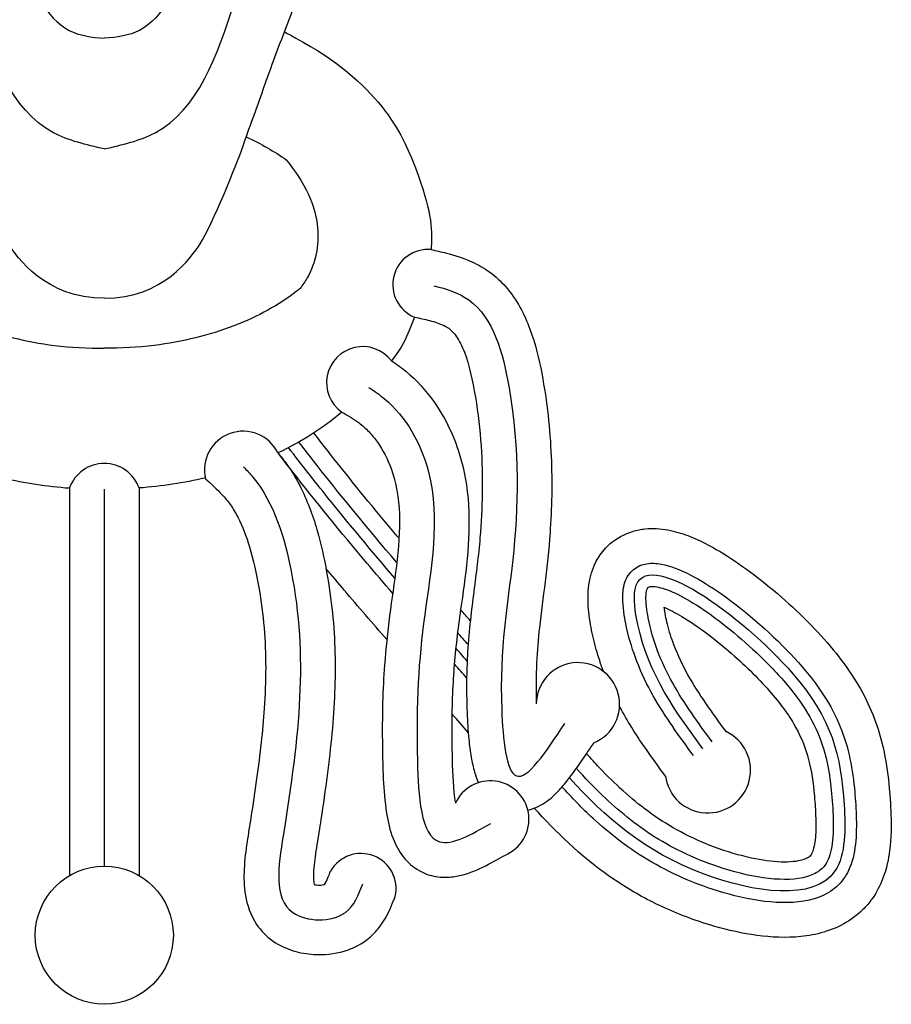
# Model space of a CAD drawing. Header units: millimetres. Extents: x 319.93 to 325.06, y 272.53 to 273.67.
# Tile 3 of 6: x 322.0721 to 322.106, y 272.9011 to 272.9394. Entities that reach past the tile are written whole.
import ezdxf

# ---------------------------------------------------------------- set-up
doc = ezdxf.new("R2010")
doc.units = ezdxf.units.MM

msp = doc.modelspace()

# ---------------------------------------------------------------- linework, layer by layer
at = {"color": 7, "linetype": 'Continuous'}
for p, q in [((322.0740612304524, 272.9212018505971), (322.0740612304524, 272.9061407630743)), ((322.0740612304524, 272.9212018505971), (322.0740612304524, 272.9061407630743)), ((322.0754112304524, 272.9211597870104), (322.0754112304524, 272.906505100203)), ((322.0767612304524, 272.9212018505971), (322.0767612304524, 272.9061407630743)), ((322.0767612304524, 272.9212018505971), (322.0767612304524, 272.9061407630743))]:
    msp.add_line(p, q, dxfattribs=at)
at = {"color": 252, "linetype": 'Continuous'}
msp.add_line((322.0754112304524, 272.9211597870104), (322.0754112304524, 272.906505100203), dxfattribs=at)
at = {"color": 7, "linetype": 'Continuous'}
msp.add_circle((322.0754112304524, 272.903821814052), 0.002683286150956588, dxfattribs=at)
msp.add_circle((322.0754112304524, 272.903821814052), 0.002683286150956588, dxfattribs=at)
for centre, radius, start, end in [((322.087990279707, 272.9291031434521), 0.001367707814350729, 84.99559611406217, 247.2463397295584), ((322.085452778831, 272.9252924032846), 0.001403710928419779, 37.52317768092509, 234.5170590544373), ((322.0808071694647, 272.9219037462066), 0.001502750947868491, 26.05522733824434, 193.3701013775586), ((322.0754112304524, 272.9207272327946), 0.001431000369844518, 19.37008036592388, 160.6299196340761), ((322.0938177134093, 272.9127959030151), 0.00161904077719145, 292.3448989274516, 179.3648767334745), ((322.0988648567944, 272.9102343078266), 0.001660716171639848, 187.962512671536, 64.52218050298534), ((322.0904147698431, 272.9083256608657), 0.001498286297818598, 296.9891675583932, 155.278194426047), ((322.0853867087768, 272.9056318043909), 0.001365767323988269, 347.4105269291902, 149.9813465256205)]:
    msp.add_arc(centre, radius, start, end, dxfattribs=at)
at = {"color": 7, "linetype": 'Continuous', "extrusion": (0, 0, -1)}
for centre, start_param, end_param in [((322.0754112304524, 272.9324778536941), 5.338215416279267, 5.385445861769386), ((322.0754112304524, 272.9324778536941), 5.338215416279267, 5.385445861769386), ((322.0754112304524, 272.9292528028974), 0.6591177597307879, 0.9496345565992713), ((322.0754112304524, 272.9292528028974), 0.6591177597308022, 0.949634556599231), ((322.0754112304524, 272.9292528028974), 1.219819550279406, 1.444927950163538)]:
    msp.add_ellipse(centre, major_axis=(0.01177129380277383, -0.0001872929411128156), ratio=0.6873884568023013, start_param=start_param, end_param=end_param, dxfattribs=at)
at = {"color": 7, "linetype": 'Continuous'}
msp.add_ellipse((322.0754112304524, 272.9292528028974), major_axis=(-0.01177129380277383, -0.0001872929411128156), ratio=0.6873884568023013, start_param=1.219819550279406, end_param=1.444927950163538, dxfattribs=at)
at = {"color": 252, "linetype": 'Continuous'}
for points in [[(322.0754112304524, 272.9343768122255), (322.0734363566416, 272.9350050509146), (322.0703609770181, 272.9400764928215), (322.0654527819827, 272.9629562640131)], [(322.0754112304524, 272.9343768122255), (322.0773861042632, 272.9350050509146), (322.0804614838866, 272.9400764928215), (322.0853696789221, 272.9629562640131)]]:
    msp.add_spline(points, degree=3, dxfattribs=at)
at = {"color": 7, "linetype": 'Continuous'}
for points, knots in [([(322.0754112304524, 272.9285763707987), (322.0731451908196, 272.9285533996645), (322.0719997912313, 272.9301953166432), (322.0712090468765, 272.9314466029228), (322.0702690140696, 272.9337617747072), (322.0698325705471, 272.9350367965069), (322.069396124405, 272.9362111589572), (322.0689932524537, 272.9373855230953), (322.0686911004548, 272.9381907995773), (322.0678549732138, 272.9403908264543), (322.0673258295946, 272.9418435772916), (322.0662527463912, 272.9453180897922), (322.0657752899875, 272.9473520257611), (322.0644427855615, 272.9538512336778), (322.0638311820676, 272.9582723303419), (322.0632241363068, 272.9626470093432)], [0.09771276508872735, 0.09771276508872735, 0.09771276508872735, 0.09771276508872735, 0.8651173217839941, 0.8651173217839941, 2.038071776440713, 2.038071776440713, 3.001207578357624, 3.001207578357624, 3.964343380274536, 3.964343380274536, 5.890614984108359, 5.890614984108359, 8.529257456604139, 8.529257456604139, 14.44684566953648, 14.44684566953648, 14.44684566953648, 14.44684566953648]), ([(322.0754112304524, 272.9285763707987), (322.0776772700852, 272.9285533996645), (322.0788226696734, 272.9301953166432), (322.0796134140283, 272.9314466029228), (322.0805534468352, 272.9337617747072), (322.0809898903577, 272.9350367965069), (322.0814263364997, 272.9362111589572), (322.0818292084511, 272.9373855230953), (322.08213136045, 272.9381907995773), (322.082967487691, 272.9403908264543), (322.0834966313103, 272.9418435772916), (322.0845697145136, 272.9453180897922), (322.0850471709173, 272.9473520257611), (322.0863796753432, 272.9538512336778), (322.0869912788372, 272.9582723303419), (322.087598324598, 272.9626470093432)], [0.09771276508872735, 0.09771276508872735, 0.09771276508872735, 0.09771276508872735, 0.8651173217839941, 0.8651173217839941, 2.038071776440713, 2.038071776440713, 3.001207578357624, 3.001207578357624, 3.964343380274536, 3.964343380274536, 5.890614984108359, 5.890614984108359, 8.529257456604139, 8.529257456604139, 14.44684566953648, 14.44684566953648, 14.44684566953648, 14.44684566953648]), ([(322.0696226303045, 272.9510056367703), (322.0700503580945, 272.9494623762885), (322.0709119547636, 272.9463536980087), (322.0718451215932, 272.9423552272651), (322.0733429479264, 272.9389568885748), (322.074915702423, 272.9387071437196), (322.0754112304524, 272.9386754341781)], [0, 0, 0, 0, 2.115008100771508, 4.260382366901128, 5.748109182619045, 6.383715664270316, 6.383715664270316, 6.383715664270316, 6.383715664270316]), ([(322.0811998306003, 272.9510056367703), (322.0807721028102, 272.9494623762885), (322.0799105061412, 272.9463536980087), (322.0789773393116, 272.9423552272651), (322.0774795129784, 272.9389568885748), (322.0759067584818, 272.9387071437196), (322.0754112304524, 272.9386754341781)], [0, 0, 0, 0, 2.115008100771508, 4.260382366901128, 5.748109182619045, 6.383715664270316, 6.383715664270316, 6.383715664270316, 6.383715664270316]), ([(322.0828498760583, 272.9386879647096), (322.0860707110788, 272.9369585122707), (322.0880504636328, 272.9327152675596), (322.0881709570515, 272.9312701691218), (322.0881121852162, 272.9304970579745), (322.0881095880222, 272.930465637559)], [0.2746638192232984, 0.2746638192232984, 0.2746638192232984, 0.2746638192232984, 1.0171180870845, 1.879659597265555, 1.916224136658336, 1.916224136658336, 1.916224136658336, 1.916224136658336]), ([(322.0828498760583, 272.9386879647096), (322.0860707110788, 272.9369585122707), (322.0880504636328, 272.9327152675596), (322.0881709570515, 272.9312701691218), (322.0881121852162, 272.9304970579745), (322.0881095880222, 272.930465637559)], [0.2746638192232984, 0.2746638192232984, 0.2746638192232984, 0.2746638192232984, 1.0171180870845, 1.879659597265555, 1.916224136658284, 1.916224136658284, 1.916224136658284, 1.916224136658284]), ([(322.0824836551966, 272.9339560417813), (322.0828093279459, 272.9335267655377), (322.0833884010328, 272.9327234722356), (322.0838474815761, 272.9311127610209), (322.083592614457, 272.9297616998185), (322.0831207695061, 272.9290860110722), (322.0830192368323, 272.9289536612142)], [0.1075113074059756, 0.1075113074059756, 0.1075113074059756, 0.1075113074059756, 0.8198170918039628, 1.421316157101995, 2.299725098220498, 2.521896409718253, 2.521896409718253, 2.521896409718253, 2.521896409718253]), ([(322.0824836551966, 272.9339560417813), (322.0828093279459, 272.9335267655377), (322.0833884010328, 272.9327234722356), (322.0838474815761, 272.9311127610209), (322.083592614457, 272.9297616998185), (322.0831207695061, 272.9290860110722), (322.0830192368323, 272.9289536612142)], [0.1075113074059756, 0.1075113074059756, 0.1075113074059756, 0.1075113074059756, 0.8198170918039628, 1.421316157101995, 2.299725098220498, 2.521896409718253, 2.521896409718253, 2.521896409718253, 2.521896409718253]), ([(322.0881095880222, 272.930465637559), (322.0883023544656, 272.9304259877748), (322.0885022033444, 272.9303818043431), (322.0890267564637, 272.9302460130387), (322.0893599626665, 272.9301418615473), (322.0899316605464, 272.9298809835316), (322.0901695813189, 272.9297483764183), (322.0906219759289, 272.9294179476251), (322.090822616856, 272.9292309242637), (322.0914476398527, 272.9285250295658), (322.0917385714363, 272.9279504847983), (322.0921666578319, 272.9268008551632), (322.0923043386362, 272.9262182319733), (322.0925174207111, 272.9250986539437), (322.0925956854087, 272.9245593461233), (322.0927157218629, 272.9234863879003), (322.0927554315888, 272.9229582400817), (322.092823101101, 272.9214027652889), (322.0927996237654, 272.9204044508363), (322.0926864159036, 272.9187955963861), (322.0926171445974, 272.9181588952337), (322.0924649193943, 272.9169504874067), (322.0923847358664, 272.9163726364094), (322.0922264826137, 272.9148925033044), (322.0921651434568, 272.9139635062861), (322.0921987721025, 272.9128138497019)], [0.1703617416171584, 0.1703617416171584, 0.1703617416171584, 0.1703617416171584, 0.4026137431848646, 0.4026137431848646, 0.7645694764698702, 0.7645694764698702, 1.014839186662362, 1.014839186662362, 1.265108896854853, 1.265108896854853, 1.903596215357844, 1.903596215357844, 2.542083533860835, 2.542083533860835, 3.180570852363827, 3.180570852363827, 3.819058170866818, 3.819058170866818, 5.0960328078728, 5.0960328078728, 5.98185724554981, 5.98185724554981, 6.867681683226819, 6.867681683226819, 8.172112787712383, 8.172112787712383, 8.172112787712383, 8.172112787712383]), ([(322.0678032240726, 272.9289536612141), (322.0678514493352, 272.9289144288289), (322.0679006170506, 272.928875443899), (322.068612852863, 272.9283251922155), (322.0694377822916, 272.9278637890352), (322.071318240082, 272.927140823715), (322.0723723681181, 272.9268794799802), (322.0741079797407, 272.9266653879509), (322.0747595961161, 272.9266290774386), (322.0754112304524, 272.9266352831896)], [0.6859263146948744, 0.6859263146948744, 0.6859263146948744, 0.6859263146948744, 0.7108871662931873, 0.7108871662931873, 1.040704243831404, 1.040704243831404, 1.370521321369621, 1.370521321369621, 1.561705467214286, 1.561705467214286, 1.561705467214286, 1.561705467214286]), ([(322.0678032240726, 272.9289536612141), (322.0678514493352, 272.9289144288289), (322.0679006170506, 272.928875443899), (322.068612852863, 272.9283251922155), (322.0694377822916, 272.9278637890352), (322.071318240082, 272.927140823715), (322.0723723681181, 272.9268794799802), (322.0741079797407, 272.9266653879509), (322.0747595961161, 272.9266290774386), (322.0754112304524, 272.9266352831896)], [0.6859263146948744, 0.6859263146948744, 0.6859263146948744, 0.6859263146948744, 0.7108871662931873, 0.7108871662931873, 1.040704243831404, 1.040704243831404, 1.370521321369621, 1.370521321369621, 1.561705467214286, 1.561705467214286, 1.561705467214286, 1.561705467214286]), ([(322.0830192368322, 272.9289536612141), (322.0829710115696, 272.9289144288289), (322.0829218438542, 272.928875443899), (322.0822096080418, 272.9283251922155), (322.0813846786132, 272.9278637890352), (322.0795042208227, 272.927140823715), (322.0784500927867, 272.9268794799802), (322.0767144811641, 272.9266653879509), (322.0760628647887, 272.9266290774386), (322.0754112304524, 272.9266352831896)], [0.6859263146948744, 0.6859263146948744, 0.6859263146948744, 0.6859263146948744, 0.7108871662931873, 0.7108871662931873, 1.040704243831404, 1.040704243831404, 1.370521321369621, 1.370521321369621, 1.561705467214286, 1.561705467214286, 1.561705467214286, 1.561705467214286]), ([(322.0830192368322, 272.9289536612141), (322.0829710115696, 272.9289144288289), (322.0829218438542, 272.928875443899), (322.0822096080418, 272.9283251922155), (322.0813846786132, 272.9278637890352), (322.0795042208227, 272.927140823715), (322.0784500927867, 272.9268794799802), (322.0767144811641, 272.9266653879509), (322.0760628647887, 272.9266290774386), (322.0754112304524, 272.9266352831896)], [0.6859263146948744, 0.6859263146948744, 0.6859263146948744, 0.6859263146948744, 0.7108871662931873, 0.7108871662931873, 1.040704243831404, 1.040704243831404, 1.370521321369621, 1.370521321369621, 1.561705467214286, 1.561705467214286, 1.561705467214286, 1.561705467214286]), ([(322.0874612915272, 272.927841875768), (322.0873979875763, 272.9276726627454), (322.0872150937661, 272.9272034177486), (322.086998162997, 272.9266905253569), (322.0865660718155, 272.9261473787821)], [2.878169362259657, 2.878169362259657, 2.878169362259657, 2.878169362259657, 3.043502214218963, 3.32329671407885, 3.32329671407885, 3.32329671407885, 3.32329671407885]), ([(322.0874612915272, 272.927841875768), (322.0873979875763, 272.9276726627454), (322.0872150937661, 272.9272034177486), (322.086998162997, 272.9266905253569), (322.0865660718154, 272.926147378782)], [2.878169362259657, 2.878169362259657, 2.878169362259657, 2.878169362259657, 3.043502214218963, 3.323296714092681, 3.323296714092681, 3.323296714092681, 3.323296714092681]), ([(322.0865660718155, 272.9261473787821), (322.0867577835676, 272.9260225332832), (322.0869489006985, 272.9258847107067), (322.087549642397, 272.9253887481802), (322.087908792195, 272.9249917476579), (322.0885157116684, 272.9241380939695), (322.0887656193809, 272.9236797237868), (322.0892567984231, 272.9225092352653), (322.0894355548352, 272.9217730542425), (322.0896017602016, 272.9203476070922), (322.0895978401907, 272.9196516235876), (322.089507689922, 272.9182696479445), (322.0894154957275, 272.9175866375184), (322.0892059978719, 272.9161092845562), (322.0891035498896, 272.915373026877), (322.0889675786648, 272.9138845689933), (322.0889279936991, 272.9131331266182), (322.0889132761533, 272.9118976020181), (322.0889144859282, 272.9115005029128), (322.0889308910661, 272.9105205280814), (322.0889450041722, 272.9098958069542), (322.0890116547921, 272.9092280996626), (322.0890312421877, 272.9090803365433), (322.0890538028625, 272.9089522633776)], [0.7578641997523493, 0.7578641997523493, 0.7578641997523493, 0.7578641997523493, 1.006303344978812, 1.006303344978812, 1.554438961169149, 1.554438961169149, 2.102574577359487, 2.102574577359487, 2.903895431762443, 2.903895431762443, 3.705216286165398, 3.705216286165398, 4.563308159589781, 4.563308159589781, 5.694373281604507, 5.694373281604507, 6.825438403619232, 6.825438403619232, 7.321259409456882, 7.321259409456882, 7.967559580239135, 7.967559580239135, 8.170161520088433, 8.170161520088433, 8.170161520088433, 8.170161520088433]), ([(322.0868650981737, 272.9192468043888), (322.0865077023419, 272.9196689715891), (322.0861532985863, 272.9200923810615), (322.0850334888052, 272.9214502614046), (322.084287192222, 272.9223911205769), (322.0835552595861, 272.9233406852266)], [19.88117256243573, 19.88117256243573, 19.88117256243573, 19.88117256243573, 20.61813000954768, 20.61813000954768, 22.23739808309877, 22.23739808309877, 22.23739808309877, 22.23739808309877]), ([(322.0821571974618, 272.9225638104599), (322.0822794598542, 272.9224206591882), (322.0823983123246, 272.9222695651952), (322.0826953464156, 272.9218496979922), (322.0828598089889, 272.921573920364), (322.0832943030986, 272.9207332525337), (322.0835062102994, 272.9201554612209), (322.0838367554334, 272.9190207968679), (322.0839554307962, 272.9184683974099), (322.0841495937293, 272.9173997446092), (322.0842235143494, 272.9168738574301), (322.0843822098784, 272.9153102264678), (322.0844036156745, 272.9142870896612), (322.0843417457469, 272.9127286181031), (322.0843051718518, 272.9122026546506), (322.0841568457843, 272.9105996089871), (322.0840067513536, 272.9094976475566), (322.0837781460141, 272.9079980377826), (322.0837262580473, 272.907668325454), (322.0836238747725, 272.9070197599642), (322.0835782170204, 272.9067138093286), (322.0835282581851, 272.9061453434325), (322.0835407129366, 272.9059019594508), (322.0835627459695, 272.9057977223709)], [0.5482688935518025, 0.5482688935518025, 0.5482688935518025, 0.5482688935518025, 0.7468192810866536, 0.7468192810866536, 1.091234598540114, 1.091234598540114, 1.780065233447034, 1.780065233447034, 2.464346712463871, 2.464346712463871, 3.148628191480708, 3.148628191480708, 4.517191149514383, 4.517191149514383, 5.207634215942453, 5.207634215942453, 6.588520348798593, 6.588520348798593, 6.960904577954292, 6.960904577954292, 7.333288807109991, 7.333288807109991, 7.772669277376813, 7.772669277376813, 7.772669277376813, 7.772669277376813]), ([(322.0948110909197, 272.9140743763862), (322.0947074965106, 272.9143489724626), (322.0946131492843, 272.9146337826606), (322.0944526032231, 272.9152060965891), (322.0943854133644, 272.9154881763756), (322.0942724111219, 272.9160906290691), (322.0942273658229, 272.9164142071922), (322.0942023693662, 272.9170206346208), (322.0942069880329, 272.9173392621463), (322.0943487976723, 272.9179646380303), (322.0944614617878, 272.918263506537), (322.0947537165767, 272.9187147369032), (322.0948987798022, 272.9188870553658), (322.0953472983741, 272.9192744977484), (322.095650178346, 272.9194254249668), (322.0961096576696, 272.919565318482), (322.0962768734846, 272.9195962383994), (322.0965826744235, 272.9196278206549), (322.0967301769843, 272.9196300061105), (322.0971845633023, 272.9196071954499), (322.0974508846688, 272.9195507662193), (322.0979685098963, 272.9194017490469), (322.0982130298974, 272.9193066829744), (322.0988524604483, 272.9190174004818), (322.0992415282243, 272.9187982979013), (322.1000241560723, 272.9183000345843), (322.1004133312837, 272.9180226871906), (322.1016313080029, 272.9170810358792), (322.1024394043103, 272.9163451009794), (322.103818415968, 272.914871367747), (322.1043748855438, 272.9141401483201), (322.1052184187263, 272.912645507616), (322.1055005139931, 272.9118790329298), (322.1057845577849, 272.9106449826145), (322.1058545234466, 272.9101723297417), (322.1059408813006, 272.9093096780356), (322.1059676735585, 272.9089298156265), (322.105995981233, 272.9080772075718), (322.105993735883, 272.9076090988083), (322.1058879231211, 272.9067789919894), (322.1058144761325, 272.9064142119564), (322.1055728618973, 272.9057739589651), (322.1054282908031, 272.9054891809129), (322.1051399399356, 272.9050874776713), (322.1050215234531, 272.9049476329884), (322.104626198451, 272.9045561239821), (322.1043340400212, 272.9043576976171), (322.1037411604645, 272.9040564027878), (322.1034433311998, 272.9039543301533), (322.1028513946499, 272.903811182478), (322.1025571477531, 272.903771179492), (322.1016847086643, 272.9037151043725), (322.101121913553, 272.9037592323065), (322.1000069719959, 272.9039334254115), (322.0994611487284, 272.9040659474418), (322.0982298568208, 272.9044387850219), (322.0975667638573, 272.9046999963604), (322.0963466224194, 272.9052838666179), (322.095785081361, 272.9056094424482), (322.0940805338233, 272.9067570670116), (322.0931252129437, 272.9076737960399), (322.0922276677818, 272.9086450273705), (322.0921744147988, 272.908703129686), (322.0921215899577, 272.9087611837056)], [1.905898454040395, 1.905898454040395, 1.905898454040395, 1.905898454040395, 2.219378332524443, 2.219378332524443, 2.513922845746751, 2.513922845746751, 2.808467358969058, 2.808467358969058, 3.051050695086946, 3.051050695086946, 3.232941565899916, 3.232941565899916, 3.354549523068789, 3.354549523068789, 3.540514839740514, 3.540514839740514, 3.64692413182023, 3.64692413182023, 3.753333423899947, 3.753333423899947, 3.994153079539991, 3.994153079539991, 4.234972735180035, 4.234972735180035, 4.646295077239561, 4.646295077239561, 5.057617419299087, 5.057617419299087, 5.948652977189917, 5.948652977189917, 6.839688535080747, 6.839688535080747, 7.730724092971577, 7.730724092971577, 8.287253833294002, 8.287253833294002, 8.743291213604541, 8.743291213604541, 9.19932859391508, 9.19932859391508, 9.51413181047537, 9.51413181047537, 9.736667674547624, 9.736667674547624, 9.86593708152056, 9.86593708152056, 10.12447589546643, 10.12447589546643, 10.38301470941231, 10.38301470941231, 10.64155352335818, 10.64155352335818, 11.16310605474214, 11.16310605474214, 11.6846585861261, 11.6846585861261, 12.38836930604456, 12.38836930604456, 13.09208002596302, 13.09208002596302, 14.70363193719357, 14.70363193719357, 14.80624288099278, 14.80624288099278, 14.80624288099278, 14.80624288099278]), ([(322.086389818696, 272.9153122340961), (322.0858381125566, 272.9159462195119), (322.0852865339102, 272.9165855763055), (322.08450043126, 272.9175117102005), (322.0842625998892, 272.9177942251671), (322.0840259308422, 272.9180778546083)], [18.70348791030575, 18.70348791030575, 18.70348791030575, 18.70348791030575, 19.80901435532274, 19.80901435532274, 20.29105018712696, 20.29105018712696, 20.29105018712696, 20.29105018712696]), ([(322.0971651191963, 272.9165686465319), (322.0973604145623, 272.9164861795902), (322.0975995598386, 272.9163627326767), (322.0983827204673, 272.915893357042), (322.0989894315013, 272.9154472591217), (322.1001557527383, 272.9144614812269), (322.1007171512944, 272.9139200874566), (322.101619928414, 272.9129172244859), (322.1019513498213, 272.9124681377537), (322.1024465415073, 272.9116223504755), (322.1026137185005, 272.911223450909), (322.1028600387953, 272.9103816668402), (322.1029375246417, 272.9099368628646), (322.1030167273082, 272.9091611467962), (322.1030366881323, 272.9088834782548), (322.1030659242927, 272.9082806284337), (322.1030691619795, 272.9079783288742), (322.1030335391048, 272.9074501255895), (322.1029903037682, 272.9072288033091), (322.1029113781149, 272.9070011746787), (322.1028839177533, 272.9069562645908), (322.1028471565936, 272.9069082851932), (322.1028329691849, 272.9068933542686), (322.1027650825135, 272.9068422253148), (322.1027284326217, 272.9068204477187), (322.1026163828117, 272.9067709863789), (322.1025454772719, 272.9067466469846), (322.1022470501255, 272.9066762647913), (322.1019339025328, 272.9066529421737), (322.1012227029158, 272.9066952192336), (322.1008205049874, 272.9067595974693), (322.099914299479, 272.9069721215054), (322.0994100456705, 272.9071334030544), (322.0984836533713, 272.9074960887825), (322.098058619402, 272.9076979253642), (322.0972684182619, 272.9081362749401), (322.0969021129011, 272.9083732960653), (322.0958632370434, 272.9091330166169), (322.0952499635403, 272.9097053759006), (322.0944875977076, 272.9105077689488), (322.0943196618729, 272.9106907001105), (322.0941522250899, 272.9108771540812)], [4.186368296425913, 4.186368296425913, 4.186368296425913, 4.186368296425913, 4.551213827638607, 4.551213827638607, 5.296780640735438, 5.296780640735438, 6.042347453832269, 6.042347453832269, 6.7879142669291, 6.7879142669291, 7.533481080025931, 7.533481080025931, 8.279047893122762, 8.279047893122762, 8.658546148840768, 8.658546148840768, 9.074394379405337, 9.074394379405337, 9.490242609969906, 9.490242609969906, 9.761110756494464, 9.761110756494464, 9.969342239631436, 9.969342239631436, 10.17757372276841, 10.17757372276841, 10.38580520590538, 10.38580520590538, 10.90445491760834, 10.90445491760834, 11.42310462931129, 11.42310462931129, 12.04707909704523, 12.04707909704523, 12.67105356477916, 12.67105356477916, 13.29502803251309, 13.29502803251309, 14.54297696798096, 14.54297696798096, 14.9006944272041, 14.9006944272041, 14.9006944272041, 14.9006944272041]), ([(322.0995792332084, 272.9117335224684), (322.0993038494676, 272.9121092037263), (322.0990354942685, 272.9124756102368), (322.0982829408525, 272.9135729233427), (322.0978527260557, 272.9142999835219), (322.0974517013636, 272.9153611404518), (322.0973662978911, 272.9156298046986), (322.0972410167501, 272.9161275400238), (322.0971936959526, 272.9163603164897), (322.0971651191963, 272.9165686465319)], [0, 0, 0, 0, 0.6346481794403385, 0.6346481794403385, 1.903944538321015, 1.903944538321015, 2.311421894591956, 2.311421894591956, 2.634274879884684, 2.634274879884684, 2.634274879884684, 2.634274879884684]), ([(322.0972201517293, 272.9100042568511), (322.0969543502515, 272.9103668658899), (322.0966776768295, 272.9107438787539), (322.0960699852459, 272.9116259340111), (322.0957378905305, 272.9121433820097), (322.0954344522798, 272.9127095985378)], [0, 0, 0, 0, 0.6126503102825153, 0.6126503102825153, 1.351023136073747, 1.351023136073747, 1.351023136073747, 1.351023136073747]), ([(322.0839729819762, 272.9057983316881), (322.0839989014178, 272.9058370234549), (322.0840520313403, 272.9059375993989), (322.0841417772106, 272.9061553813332), (322.084171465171, 272.9062312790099), (322.084204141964, 272.9063150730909)], [9.364074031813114, 9.364074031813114, 9.364074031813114, 9.364074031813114, 9.621441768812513, 9.621441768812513, 9.734607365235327, 9.734607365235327, 9.734607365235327, 9.734607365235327]), ([(322.0835627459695, 272.9057977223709), (322.0836165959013, 272.9057829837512), (322.0836982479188, 272.9057711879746), (322.083858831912, 272.9057717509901), (322.0839366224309, 272.9057864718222), (322.0839729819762, 272.9057983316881)], [8.47503710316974, 8.47503710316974, 8.47503710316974, 8.47503710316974, 8.711111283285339, 8.711111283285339, 8.963910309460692, 8.963910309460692, 8.963910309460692, 8.963910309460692])]:
    msp.add_open_spline(points, degree=3, knots=knots, dxfattribs=at)
for points in [[(322.0809272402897, 272.9348443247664), (322.0815005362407, 272.9345804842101), (322.082022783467, 272.9342797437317), (322.0824836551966, 272.9339560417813)], [(322.0809272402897, 272.9348443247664), (322.0815005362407, 272.9345804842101), (322.082022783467, 272.9342797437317), (322.0824836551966, 272.9339560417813)], [(322.0896342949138, 272.9160449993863), (322.0895089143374, 272.9161879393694), (322.0893835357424, 272.9163310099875), (322.089258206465, 272.9164742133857)], [(322.0895536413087, 272.9117038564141), (322.0893438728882, 272.9119436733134), (322.0891324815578, 272.9121847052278), (322.0889199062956, 272.9124267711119)]]:
    msp.add_open_spline(points, degree=3, dxfattribs=at)
at = {"color": 252, "linetype": 'Continuous'}
for points, knots in [([(322.0882199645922, 272.9290588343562), (322.0887226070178, 272.9289386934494), (322.0903813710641, 272.9283836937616), (322.0915808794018, 272.9239704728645), (322.0914624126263, 272.9184516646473), (322.0906161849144, 272.9143436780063), (322.0911576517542, 272.9088080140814), (322.0925789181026, 272.9109470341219), (322.0933088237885, 272.9120455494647)], [0.3366269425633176, 0.3366269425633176, 0.3366269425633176, 0.3366269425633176, 1.000354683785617, 2.669976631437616, 5.642698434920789, 8.24227499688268, 9.408303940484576, 10.63934180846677, 10.63934180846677, 10.63934180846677, 10.63934180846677]), ([(322.0874612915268, 272.9278418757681), (322.0876735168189, 272.9277991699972), (322.0878700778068, 272.9277568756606), (322.0882682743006, 272.9276527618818), (322.0884546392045, 272.9275886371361), (322.0886777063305, 272.927484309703), (322.0887439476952, 272.9274453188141), (322.0888965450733, 272.9273361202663), (322.0889979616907, 272.9272335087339), (322.0892070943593, 272.9269262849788), (322.0893113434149, 272.9267227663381), (322.0895879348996, 272.9260037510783), (322.0897265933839, 272.9253769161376), (322.0899379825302, 272.924096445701), (322.090008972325, 272.9234652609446), (322.0901361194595, 272.9216044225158), (322.0901063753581, 272.9204073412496), (322.0899511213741, 272.9185658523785), (322.0898628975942, 272.9178963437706), (322.0896780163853, 272.9164621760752), (322.0895839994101, 272.9156977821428), (322.0895125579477, 272.9145139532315), (322.0894990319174, 272.9141842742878), (322.0894855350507, 272.9134055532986), (322.0894897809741, 272.9129483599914), (322.0895228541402, 272.9121286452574), (322.0895433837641, 272.9117812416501), (322.0896005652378, 272.9112025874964), (322.0896299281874, 272.910969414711), (322.0897036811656, 272.9105458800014), (322.0897445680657, 272.9103547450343), (322.0898405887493, 272.9100274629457), (322.0898865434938, 272.9098926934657), (322.0899508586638, 272.9097503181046)], [0.1228618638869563, 0.1228618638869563, 0.1228618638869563, 0.1228618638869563, 0.410332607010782, 0.410332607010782, 0.7783955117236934, 0.7783955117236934, 1.004378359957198, 1.004378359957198, 1.440486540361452, 1.440486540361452, 1.876594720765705, 1.876594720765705, 2.727708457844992, 2.727708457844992, 3.57882219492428, 3.57882219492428, 5.281049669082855, 5.281049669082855, 6.338699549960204, 6.338699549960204, 7.396349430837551, 7.396349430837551, 7.781660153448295, 7.781660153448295, 8.26410121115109, 8.26410121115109, 8.589035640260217, 8.589035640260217, 8.811356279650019, 8.811356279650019, 8.99987093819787, 8.99987093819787, 9.129644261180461, 9.129644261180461, 9.129644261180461, 9.129644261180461]), ([(322.0856762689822, 272.9251122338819), (322.0858951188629, 272.9249788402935), (322.0870065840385, 272.9242068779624), (322.0887046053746, 272.9211701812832), (322.087718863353, 272.9160023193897), (322.0874661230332, 272.9120259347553), (322.0877556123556, 272.9066493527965), (322.0896722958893, 272.9077359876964), (322.0904289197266, 272.9081649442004)], [0.6772213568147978, 0.6772213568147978, 0.6772213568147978, 0.6772213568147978, 1.020079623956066, 2.495188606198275, 4.962167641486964, 7.494733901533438, 8.936773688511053, 9.877312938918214, 9.877312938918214, 9.877312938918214, 9.877312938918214]), ([(322.0846379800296, 272.9241493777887), (322.0846405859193, 272.9241479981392), (322.0846431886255, 272.9241466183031), (322.0848991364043, 272.9240107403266), (322.0851214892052, 272.9238748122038), (322.0854476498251, 272.923628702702), (322.0855689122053, 272.9235201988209), (322.0858084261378, 272.9232682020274), (322.0859222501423, 272.9231284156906), (322.0862401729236, 272.9226742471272), (322.086420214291, 272.9223246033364), (322.0867584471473, 272.921402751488), (322.0868561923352, 272.9208172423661), (322.0869020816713, 272.9195441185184), (322.086848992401, 272.9188640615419), (322.0866869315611, 272.9175332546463), (322.0865838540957, 272.9168821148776), (322.0864153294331, 272.9155950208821), (322.0863486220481, 272.9149685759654), (322.0862666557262, 272.9138491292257), (322.0862423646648, 272.9133660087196), (322.0862139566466, 272.9123154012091), (322.086211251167, 272.9117445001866), (322.0862262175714, 272.9107398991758), (322.0862341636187, 272.9103341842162), (322.086274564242, 272.9094632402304), (322.086307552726, 272.9090105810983), (322.0864351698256, 272.9082357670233), (322.0865079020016, 272.9079118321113), (322.0867294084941, 272.9073420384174), (322.0868509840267, 272.9070964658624), (322.0871943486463, 272.906664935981), (322.0873926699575, 272.9064775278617), (322.0878435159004, 272.9062203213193), (322.0880805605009, 272.9061382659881), (322.0885185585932, 272.9060661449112), (322.0887197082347, 272.9060686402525), (322.0890822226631, 272.90610741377), (322.0892451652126, 272.9061438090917), (322.0897529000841, 272.9062898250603), (322.0900546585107, 272.9064311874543), (322.0906080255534, 272.9067140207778), (322.0908586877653, 272.9068567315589), (322.0910947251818, 272.9069905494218)], [0.4696687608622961, 0.4696687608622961, 0.4696687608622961, 0.4696687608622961, 0.4742252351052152, 0.4742252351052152, 0.918298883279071, 0.918298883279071, 1.244810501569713, 1.244810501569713, 1.571322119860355, 1.571322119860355, 2.224345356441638, 2.224345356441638, 3.199853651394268, 3.199853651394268, 4.175361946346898, 4.175361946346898, 5.062114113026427, 5.062114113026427, 5.948866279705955, 5.948866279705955, 6.595999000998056, 6.595999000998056, 7.285841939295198, 7.285841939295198, 7.715738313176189, 7.715738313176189, 8.14563468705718, 8.14563468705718, 8.456362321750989, 8.456362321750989, 8.679349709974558, 8.679349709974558, 8.852420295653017, 8.852420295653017, 8.989364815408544, 8.989364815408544, 9.126309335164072, 9.126309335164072, 9.263253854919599, 9.263253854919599, 9.583901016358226, 9.583901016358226, 9.877312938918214, 9.877312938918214, 9.877312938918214, 9.877312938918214]), ([(322.0867803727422, 272.9183038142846), (322.0856482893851, 272.919629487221), (322.0845432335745, 272.9209689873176), (322.0833131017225, 272.922546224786), (322.0831427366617, 272.922766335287), (322.0829731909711, 272.9229868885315)], [19.58694593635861, 19.58694593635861, 19.58694593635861, 19.58694593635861, 21.89716865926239, 21.89716865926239, 22.27094613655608, 22.27094613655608, 22.27094613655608, 22.27094613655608]), ([(322.0866204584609, 272.9171079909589), (322.0862839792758, 272.9174985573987), (322.0859486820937, 272.9178907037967), (322.0846157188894, 272.9194660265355), (322.0836380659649, 272.9206635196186), (322.0825176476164, 272.9221033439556), (322.082339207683, 272.9223344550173), (322.0821617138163, 272.9225659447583)], [19.23294963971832, 19.23294963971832, 19.23294963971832, 19.23294963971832, 19.91288840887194, 19.91288840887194, 21.95318071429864, 21.95318071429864, 22.34248294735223, 22.34248294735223, 22.34248294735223, 22.34248294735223]), ([(322.0867037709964, 272.9177013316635), (322.0858161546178, 272.918735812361), (322.0844068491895, 272.9204148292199), (322.0830704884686, 272.9221212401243), (322.0825727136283, 272.9227695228)], [19.40703736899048, 19.40703736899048, 19.40703736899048, 19.40703736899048, 21.2085388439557, 22.30296705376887, 22.30296705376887, 22.30296705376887, 22.30296705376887]), ([(322.0808222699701, 272.9220199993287), (322.080948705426, 272.9218930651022), (322.0819636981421, 272.9208021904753), (322.0834617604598, 272.9157195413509), (322.0828997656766, 272.9108545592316), (322.0818225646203, 272.9043857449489), (322.0848637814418, 272.9042908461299), (322.0852941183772, 272.90539437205), (322.0854618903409, 272.9058245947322)], [0.3454199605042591, 0.3454199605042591, 0.3454199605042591, 0.3454199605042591, 0.5843569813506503, 2.338578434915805, 6.912108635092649, 8.244273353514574, 9.153582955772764, 9.734607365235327, 9.734607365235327, 9.734607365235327, 9.734607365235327]), ([(322.0793451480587, 272.9215562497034), (322.0795836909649, 272.9213390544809), (322.0797967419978, 272.9211433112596), (322.080102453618, 272.92081989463), (322.0802079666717, 272.9206918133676), (322.0804140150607, 272.9203981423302), (322.0805102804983, 272.9202381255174), (322.080778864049, 272.9197219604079), (322.0809303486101, 272.9193292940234), (322.0812075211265, 272.9184075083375), (322.0813244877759, 272.9178628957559), (322.0815098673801, 272.9168023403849), (322.0815758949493, 272.9162846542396), (322.0817050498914, 272.9147388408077), (322.0816995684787, 272.9137167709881), (322.0815952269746, 272.9121979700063), (322.0815549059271, 272.911758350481), (322.0814055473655, 272.9103968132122), (322.0812679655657, 272.9094320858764), (322.0810583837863, 272.908081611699), (322.0810084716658, 272.907778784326), (322.0809095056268, 272.9071152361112), (322.0808629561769, 272.9067623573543), (322.0808296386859, 272.906066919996), (322.0808343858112, 272.9057277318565), (322.0809589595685, 272.9050059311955), (322.0810826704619, 272.9046143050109), (322.0814938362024, 272.9040024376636), (322.0817130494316, 272.9037747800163), (322.0822237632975, 272.9034197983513), (322.0824875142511, 272.9033034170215), (322.0830166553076, 272.9031404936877), (322.0832834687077, 272.9030947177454), (322.083941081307, 272.9030543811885), (322.0843353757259, 272.903089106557), (322.0849481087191, 272.9032713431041), (322.0851638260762, 272.9033602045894), (322.0855495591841, 272.903590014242), (322.0857213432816, 272.9037241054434), (322.0860013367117, 272.9040017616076), (322.086115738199, 272.9041466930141), (322.0864332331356, 272.9046174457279), (322.08655637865, 272.904921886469), (322.0866784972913, 272.9052285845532), (322.0866996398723, 272.9052828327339), (322.0867196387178, 272.9053341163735)], [0, 0, 0, 0, 0.4275306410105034, 0.4275306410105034, 0.7555558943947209, 0.7555558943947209, 1.083581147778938, 1.083581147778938, 1.739631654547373, 1.739631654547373, 2.522717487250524, 2.522717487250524, 3.305803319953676, 3.305803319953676, 4.871974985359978, 4.871974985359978, 5.489165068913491, 5.489165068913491, 6.723545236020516, 6.723545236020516, 7.076368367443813, 7.076368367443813, 7.42919149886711, 7.42919149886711, 7.736702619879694, 7.736702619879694, 8.04421374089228, 8.04421374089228, 8.247125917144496, 8.247125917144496, 8.450038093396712, 8.450038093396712, 8.652950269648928, 8.652950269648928, 8.94527591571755, 8.94527591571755, 9.102292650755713, 9.102292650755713, 9.231936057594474, 9.231936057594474, 9.361579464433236, 9.361579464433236, 9.665347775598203, 9.665347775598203, 9.734607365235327, 9.734607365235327, 9.734607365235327, 9.734607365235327]), ([(322.0986718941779, 272.9110684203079), (322.0976210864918, 272.9125019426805), (322.0963036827, 272.9142991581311), (322.0956264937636, 272.9195942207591), (322.103252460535, 272.9140102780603), (322.1042050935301, 272.9101583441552), (322.1042349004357, 272.9049177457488), (322.0976133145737, 272.9059687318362), (322.0948575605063, 272.9084340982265), (322.0934857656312, 272.9099366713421)], [0, 0, 0, 0, 2.421317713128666, 3.03562029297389, 6.127546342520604, 8.559910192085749, 9.705924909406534, 11.97187578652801, 14.78369596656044, 14.78369596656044, 14.78369596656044, 14.78369596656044]), ([(322.0983089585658, 272.9108023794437), (322.0980389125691, 272.9111707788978), (322.0977661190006, 272.91154281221), (322.0969724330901, 272.9126971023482), (322.0964754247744, 272.9135185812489), (322.0959530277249, 272.9148608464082), (322.0958211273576, 272.9152816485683), (322.0956409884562, 272.916078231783), (322.0955774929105, 272.9164487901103), (322.0955517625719, 272.9170559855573), (322.0955658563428, 272.9173081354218), (322.0957091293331, 272.9177308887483), (322.0958219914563, 272.9179067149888), (322.0961304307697, 272.9181601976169), (322.0963170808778, 272.9182322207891), (322.0966847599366, 272.9182887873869), (322.0968685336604, 272.9182780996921), (322.0974121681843, 272.9181813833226), (322.0977834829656, 272.9180339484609), (322.0985706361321, 272.9176307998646), (322.0989842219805, 272.9173728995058), (322.1004001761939, 272.9163757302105), (322.1014295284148, 272.9154628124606), (322.1030402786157, 272.9137110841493), (322.1035885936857, 272.9128981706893), (322.1043043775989, 272.9112585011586), (322.1044731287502, 272.9104345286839), (322.1045945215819, 272.9091995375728), (322.1046189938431, 272.9088491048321), (322.1046447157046, 272.9081104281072), (322.1046424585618, 272.9077286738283), (322.1045600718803, 272.9070039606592), (322.1044848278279, 272.9066585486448), (322.1042231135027, 272.9060994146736), (322.1040587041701, 272.9058764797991), (322.1036636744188, 272.9055294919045), (322.1034351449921, 272.9053999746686), (322.102686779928, 272.9051134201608), (322.1021159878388, 272.9050664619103), (322.1009235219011, 272.9051325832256), (322.100299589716, 272.9052489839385), (322.0991314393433, 272.9055636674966), (322.0985884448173, 272.9057535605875), (322.0975875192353, 272.906173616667), (322.097123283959, 272.9064068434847), (322.095822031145, 272.9071636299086), (322.0950769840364, 272.9077441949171), (322.0939779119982, 272.9087581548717), (322.0935804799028, 272.9091673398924), (322.0931980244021, 272.9095844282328)], [0, 0, 0, 0, 0.6222519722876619, 0.6222519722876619, 1.866755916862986, 1.866755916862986, 2.393599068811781, 2.393599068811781, 2.806633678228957, 2.806633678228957, 3.112376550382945, 3.112376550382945, 3.364229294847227, 3.364229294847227, 3.61608203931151, 3.61608203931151, 3.867934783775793, 3.867934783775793, 4.353493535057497, 4.353493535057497, 4.839052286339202, 4.839052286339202, 5.991983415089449, 5.991983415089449, 7.144914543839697, 7.144914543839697, 8.297845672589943, 8.297845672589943, 8.734990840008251, 8.734990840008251, 9.172136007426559, 9.172136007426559, 9.5891989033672, 9.5891989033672, 9.90943273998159, 9.90943273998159, 10.22966657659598, 10.22966657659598, 10.89102990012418, 10.89102990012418, 11.55239322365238, 11.55239322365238, 12.1602140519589, 12.1602140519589, 12.76803488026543, 12.76803488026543, 13.98367653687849, 13.98367653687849, 14.75372667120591, 14.75372667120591, 14.75372667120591, 14.75372667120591]), ([(322.0990348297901, 272.9113344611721), (322.0987586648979, 272.9117112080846), (322.0984853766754, 272.9120841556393), (322.0977069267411, 272.9132196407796), (322.0972440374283, 272.9139976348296), (322.0967620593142, 272.9152782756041), (322.0966366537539, 272.9157076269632), (322.0964921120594, 272.9164534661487), (322.0964566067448, 272.9167500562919), (322.0964616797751, 272.9170917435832), (322.0964760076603, 272.9171844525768), (322.0965105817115, 272.9172960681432), (322.0965277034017, 272.917318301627), (322.0965516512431, 272.9173432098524), (322.0965612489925, 272.9173507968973), (322.0966237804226, 272.9173706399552), (322.0966775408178, 272.9173792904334), (322.0969029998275, 272.9173687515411), (322.0971313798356, 272.9173129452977), (322.0976650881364, 272.917092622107), (322.0979715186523, 272.9169312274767), (322.0990326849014, 272.9162781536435), (322.0998616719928, 272.9156285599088), (322.1010449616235, 272.9145373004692), (322.1014559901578, 272.9141182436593), (322.1025810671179, 272.9128284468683), (322.1030256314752, 272.9120593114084), (322.1034661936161, 272.9107746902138), (322.1035691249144, 272.9102729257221), (322.1036777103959, 272.9093759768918), (322.1037065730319, 272.9090070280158), (322.1037435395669, 272.9082413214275), (322.1037464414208, 272.907853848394), (322.103677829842, 272.9071787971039), (322.1036069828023, 272.9068903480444), (322.1034242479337, 272.9065304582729), (322.1033287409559, 272.9064203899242), (322.1030681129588, 272.9062268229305), (322.1029033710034, 272.9061486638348), (322.1023144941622, 272.9059827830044), (322.1017962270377, 272.9059637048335), (322.1006648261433, 272.9060896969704), (322.1000524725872, 272.9062313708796), (322.0989615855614, 272.906575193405), (322.0984832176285, 272.906762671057), (322.0976022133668, 272.9071720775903), (322.0971944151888, 272.9073961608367), (322.0960473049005, 272.9081180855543), (322.0953838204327, 272.9086657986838), (322.0944191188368, 272.9095946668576), (322.094085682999, 272.9099451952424), (322.0937585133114, 272.9103056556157)], [0, 0, 0, 0, 0.6363514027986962, 0.6363514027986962, 1.909054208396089, 1.909054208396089, 2.493597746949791, 2.493597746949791, 2.880080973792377, 2.880080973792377, 3.097779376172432, 3.097779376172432, 3.315477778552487, 3.315477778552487, 3.533176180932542, 3.533176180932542, 3.750874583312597, 3.750874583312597, 4.170988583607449, 4.170988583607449, 4.591102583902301, 4.591102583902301, 5.546038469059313, 5.546038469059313, 6.112580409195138, 6.112580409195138, 7.389571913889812, 7.389571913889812, 8.172534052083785, 8.172534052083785, 8.66039474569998, 8.66039474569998, 9.148255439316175, 9.148255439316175, 9.61726919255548, 9.61726919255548, 9.975496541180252, 9.975496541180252, 10.33372388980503, 10.33372388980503, 11.03355764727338, 11.03355764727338, 11.73339140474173, 11.73339140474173, 12.33569858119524, 12.33569858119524, 12.93800575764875, 12.93800575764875, 14.14262011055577, 14.14262011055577, 14.82508220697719, 14.82508220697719, 14.82508220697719, 14.82508220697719]), ([(322.0894927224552, 272.9138198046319), (322.0893401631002, 272.9139933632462), (322.0891873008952, 272.9141672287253), (322.0890270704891, 272.9143495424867), (322.0890199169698, 272.914357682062), (322.0890127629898, 272.9143658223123)], [17.30312170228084, 17.30312170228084, 17.30312170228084, 17.30312170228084, 17.61214403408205, 17.61214403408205, 17.62658413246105, 17.62658413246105, 17.62658413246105, 17.62658413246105]), ([(322.0918690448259, 272.9086861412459), (322.0919049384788, 272.9086939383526), (322.0919395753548, 272.9087026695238), (322.0921247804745, 272.9087550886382), (322.0922505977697, 272.9088117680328), (322.092590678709, 272.9089965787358), (322.092751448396, 272.9091325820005), (322.0930424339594, 272.9094066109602), (322.0931693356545, 272.9095476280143), (322.0935325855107, 272.9099833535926), (322.0937564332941, 272.9102971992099), (322.0941328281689, 272.9108462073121), (322.0942846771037, 272.9110748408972), (322.0944332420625, 272.911298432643)], [9.549027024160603, 9.549027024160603, 9.549027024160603, 9.549027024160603, 9.568096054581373, 9.568096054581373, 9.655154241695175, 9.655154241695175, 9.840380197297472, 9.840380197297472, 10.02560615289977, 10.02560615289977, 10.38877643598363, 10.38877643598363, 10.63934180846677, 10.63934180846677, 10.63934180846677, 10.63934180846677])]:
    msp.add_open_spline(points, degree=3, knots=knots, dxfattribs=at)
for points in [[(322.0895506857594, 272.9151171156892), (322.0894138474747, 272.9152728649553), (322.0892769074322, 272.9154288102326), (322.0891399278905, 272.915584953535)], [(322.089513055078, 272.9144782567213), (322.089365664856, 272.9146459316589), (322.0892180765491, 272.914813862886), (322.0890703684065, 272.9149820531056)]]:
    msp.add_open_spline(points, degree=3, dxfattribs=at)

doc.saveas('drawing.dxf')
